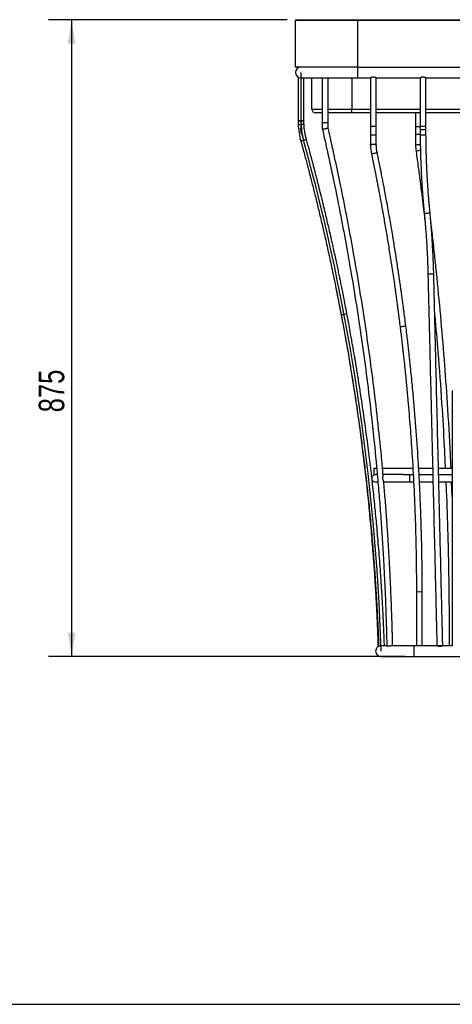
# Model space of a CAD drawing. Header units: millimetres. Extents: x 3 to 415, y 5 to 292.
# Tile 1 of 17: x 120 to 179, y 5 to 141. Entities that reach past the tile are written whole.
import ezdxf

# ---------------------------------------------------------------- set-up
doc = ezdxf.new("R2010")
doc.units = ezdxf.units.MM
doc.layers.add('FORMAT', color=179, linetype='Continuous')
doc.styles.add('SLDTEXTSTYLE0', font='TXT', dxfattribs={"width": 0.75})
doc.dimstyles.new('SLDDIMSTYLE0', dxfattribs={"dimtxt": 3.5, "dimasz": 3.302, "dimexe": 0, "dimexo": 0.0625, "dimgap": 0.875, "dimtad": 1, "dimlfac": 10, "dimrnd": 1e-09, "dimzin": 12, "dimdsep": 46, "dimtxsty": 'SLDTEXTSTYLE0', "dimsah": 1, "dimcen": 0.09, "dimadec": 0, "dimazin": 3, "dimtfac": 1, "dimtdec": 0, "dimtofl": 0, "dimtmove": 0, "dimatfit": 3, "dimfxl": 1, "dimfrac": 2, "dimtolj": 1, "dimtzin": 12, "dimarcsym": 0})

# ---------------------------------------------------------------- blocks, each defined once
blk = doc.blocks.new('_D_4')
at = {"layer": 'FORMAT'}
for p, q in [((156.75, 140.72), (124.01, 140.72)), ((127.19, 140.72), (127.19, 53.22)), ((172.9, 53.22), (124.01, 53.22))]:
    blk.add_line(p, q, dxfattribs=at)
for points in [[(127.19, 140.72), (126.68, 137.42), (127.7, 137.42)], [(127.19, 53.22), (127.7, 56.52), (126.68, 56.52)]]:
    blk.add_solid(points, dxfattribs=at)
at = {"layer": 'FORMAT', "insert": (122.68, 86.78), "char_height": 3.5, "attachment_point": 1, "rotation": 90, "style": 'SLDTEXTSTYLE0'}
blk.add_mtext('875', dxfattribs=at)

msp = doc.modelspace()

# ---------------------------------------------------------------- linework, layer by layer
at = {"color": 7, "linetype": 'Continuous', "lineweight": 25}
for p, q in [((158.0155, 140.719), (166.4155, 140.719)), ((166.4155, 140.719), (224.4155, 140.719)), ((166.4155, 140.719), (166.4155, 140.619)), ((157.9155, 134.219), (157.9155, 140.619)), ((166.4155, 140.619), (157.9155, 140.619)), ((166.4155, 140.619), (166.4155, 134.219)), ((224.4155, 140.619), (166.4155, 140.619)), ((166.4155, 134.219), (157.9155, 134.219)), ((166.4155, 134.219), (224.4155, 134.219)), ((158.2655, 132.8345), (158.2655, 126.8336)), ((158.6655, 132.719), (166.4155, 132.719)), ((159.0655, 126.8336), (159.0655, 132.719)), ((160.1655, 128.419), (160.1655, 132.719)), ((161.5903, 132.719), (161.5903, 126.5569)), ((162.3903, 126.5569), (162.3903, 132.719)), ((166.4155, 132.719), (168.2078, 132.719)), ((168.2029, 132.7216), (168.2029, 126.044)), ((169, 132.719), (175.0248, 132.719)), ((169.0029, 126.044), (169.0029, 132.7205)), ((175.0199, 132.7216), (175.0199, 126.044)), ((175.817, 132.719), (181.6728, 132.719)), ((175.8199, 126.044), (175.8199, 132.7205)), ((161.5903, 127.919), (160.6655, 127.919)), ((165.6655, 127.919), (162.3903, 127.919)), ((165.6655, 127.919), (165.6655, 128.419)), ((168.2029, 127.919), (165.6655, 127.919)), ((175.0199, 127.919), (169.0029, 127.919)), ((174.3998, 127.919), (174.3998, 126.044)), ((181.8253, 127.919), (175.8199, 127.919)), ((158.274, 126.4125), (158.2758, 126.383)), ((159.0829, 126.3017), (159.0734, 126.4449)), ((161.5903, 126.5568), (161.5903, 125.7254)), ((162.3903, 125.8196), (162.3903, 126.5569)), ((168.2029, 126.044), (168.2029, 124.9018)), ((169.0029, 124.9018), (169.0029, 126.044)), ((174.3998, 126.044), (174.3998, 124.9018)), ((175.0199, 126.044), (175.0199, 125.6683)), ((175.8199, 125.6683), (175.8199, 126.044)), ((168.2029, 124.9018), (168.2029, 123.5983)), ((169.0029, 123.5983), (169.0029, 124.9018)), ((174.3998, 124.9018), (174.3998, 123.4898)), ((175.0199, 125.6683), (175.0224, 124.8993)), ((175.8224, 124.9044), (175.8199, 125.6683)), ((158.5765, 124.3094), (158.6396, 124.0693)), ((158.6396, 124.0693), (158.925, 123.0264)), ((159.4109, 124.2819), (159.378, 124.4043)), ((163.4726, 103.8189), (164.3212, 99.4509)), ((179.4292, 89.7669), (179.4292, 54.717)), ((168.6655, 79.119), (168.6655, 78.219)), ((168.6655, 79.119), (169.042, 79.119)), ((169.8465, 79.119), (174.0094, 79.119)), ((174.8162, 79.119), (176.7314, 79.119)), ((177.5316, 79.119), (179.4292, 79.119)), ((168.6655, 78.219), (168.9256, 78.219)), ((168.8674, 77.219), (169.214, 77.219)), ((169.122, 78.219), (168.9256, 78.219)), ((172.705, 78.219), (169.9204, 78.219)), ((170.0142, 77.219), (173.6214, 77.219)), ((172.705, 78.219), (174.0589, 78.219)), ((173.6214, 77.219), (174.1155, 77.219)), ((174.8653, 78.219), (176.7531, 78.219)), ((174.9199, 77.219), (176.7774, 77.219)), ((177.5534, 78.219), (179.4292, 78.219)), ((177.5776, 77.219), (179.4292, 77.219)), ((179.4292, 75.1446), (179.3398, 77.219)), ((170.4331, 54.719), (169.6655, 54.719)), ((174.1655, 54.719), (170.937, 54.719)), ((174.9152, 54.719), (174.1655, 54.719)), ((177.3259, 54.719), (174.9152, 54.719)), ((178.1215, 54.719), (177.3259, 54.719)), ((179.4336, 54.719), (178.1215, 54.719)), ((169.6655, 53.219), (174.1655, 53.219)), ((174.1655, 53.219), (216.6655, 53.219))]:
    msp.add_line(p, q, dxfattribs=at)
at = {"color": 8, "linetype": 'Continuous', "lineweight": 25}
for p, q in [((166.4155, 134.219), (166.4155, 132.719)), ((165.6655, 132.719), (165.6655, 128.419)), ((160.1655, 128.419), (161.5903, 128.419)), ((162.3903, 128.419), (165.6655, 128.419)), ((165.6655, 128.419), (168.2029, 128.419)), ((169.0029, 128.419), (175.0199, 128.419)), ((175.8199, 128.419), (181.8094, 128.419)), ((159.0655, 126.8336), (158.2655, 126.8336)), ((159.0656, 126.7854), (158.2656, 126.7813)), ((169.0029, 126.044), (168.2029, 126.044)), ((174.3998, 126.044), (175.0199, 126.044)), ((175.8199, 126.044), (175.0199, 126.044)), ((173.6214, 77.219), (173.6214, 78.219)), ((174.1655, 54.719), (174.1655, 53.219))]:
    msp.add_line(p, q, dxfattribs=at)
at = {"color": 7, "linetype": 'Continuous'}
for p, q in [((158.6655, 133.469), (158.6655, 126.8336)), ((158.6655, 126.7066), (158.6655, 125.1515)), ((158.9912, 124.298), (158.5804, 125.7749))]:
    msp.add_line(p, q, dxfattribs=at)
at = {"color": 8, "linetype": 'Continuous', "lineweight": 25, "flags": 128}
for points in [[(159.0776, 126.3518), (159.0601, 126.3421), (159.0087, 126.3314), (158.9278, 126.3208), (158.8248, 126.3111), (158.7088, 126.3033), (158.59, 126.2981), (158.4791, 126.2958), (158.3858, 126.2967), (158.3185, 126.3007), (158.2832, 126.3075), (158.2786, 126.3118)], [(169.0029, 124.9018), (168.9851, 124.8884), (168.9334, 124.8761), (168.8523, 124.8661), (168.749, 124.8593), (168.6328, 124.8563), (168.5139, 124.8573), (168.4029, 124.8623), (168.3097, 124.8708), (168.2425, 124.882), (168.2074, 124.895), (168.2029, 124.9018)], [(175.8224, 124.9044), (175.8047, 124.8908), (175.7529, 124.8782), (175.6719, 124.8677), (175.5686, 124.8602), (175.4524, 124.8565), (175.3335, 124.8567), (175.2225, 124.861), (175.1293, 124.8689), (175.0621, 124.8797), (175.0269, 124.8925), (175.0224, 124.8993)], [(159.4109, 124.2814), (159.394, 124.2682), (159.3443, 124.2467), (159.2662, 124.2189), (159.1668, 124.1873), (159.0547, 124.1546), (158.9401, 124.1238), (158.833, 124.0976), (158.743, 124.0783), (158.678, 124.0677), (158.644, 124.0666), (158.6396, 124.0693)], [(169.0029, 123.5983), (168.9851, 123.585), (168.9334, 123.573), (168.8523, 123.5632), (168.749, 123.5565), (168.6328, 123.5535), (168.5139, 123.5545), (168.4029, 123.5594), (168.3097, 123.5677), (168.2425, 123.5788), (168.2074, 123.5916), (168.2029, 123.5983)], [(169.1196, 122.4604), (169.1022, 122.4438), (169.0515, 122.4215), (168.9721, 122.3956), (168.8709, 122.3683), (168.7571, 122.3421), (168.6406, 122.3192), (168.5319, 122.3018), (168.4406, 122.2913), (168.3749, 122.2887), (168.3405, 122.2942), (168.3362, 122.2991)], [(176.3769, 114.1874), (176.3592, 114.1741), (176.3076, 114.1586), (176.2268, 114.1422), (176.124, 114.1264), (176.0083, 114.1127), (175.89, 114.1022), (175.7795, 114.0958), (175.6868, 114.0942), (175.62, 114.0975), (175.585, 114.1053), (175.5806, 114.1105)], [(176.8857, 105.7992), (176.8678, 105.7886), (176.8159, 105.7781), (176.7347, 105.7686), (176.6314, 105.761), (176.5151, 105.756), (176.3963, 105.7539), (176.2854, 105.755), (176.1923, 105.7592), (176.1253, 105.7661), (176.0903, 105.7751), (176.0859, 105.78)], [(173.0574, 98.6322), (173.039, 98.621), (172.9871, 98.6065), (172.9061, 98.5899), (172.8033, 98.5728), (172.6877, 98.5567), (172.5698, 98.5429), (172.4599, 98.5327), (172.3678, 98.527), (172.3017, 98.5264), (172.2675, 98.5308), (172.2634, 98.5345)]]:
    msp.add_lwpolyline(points, dxfattribs=at)
at = {"color": 7, "linetype": 'Continuous', "lineweight": 25, "flags": 128}
msp.add_lwpolyline([(159.1061, 125.9521), (159.0872, 126.1884), (159.0728, 126.4601)], dxfattribs=at)
at = {"color": 7, "linetype": 'Continuous', "lineweight": 25}
for centre, radius, start, end in [((158.0155, 140.619), 0.1, 90, 180), ((158.6655, 133.469), 0.75, 90, 270), ((160.6655, 128.419), 0.5, 180, 270), ((168.6655, 126.8336), 10.4, 180, 180.288132), ((168.6655, 126.8336), 10.4, 180.288132, 180.84929), ((168.6655, 126.8336), 10.4, 180.936133, 184.621649), ((168.6655, 126.8336), 9.6, 180, 180.288132), ((168.8674, 77.719), 0.5, 90, 270), ((169.6655, 53.969), 0.75, 90, 270)]:
    msp.add_arc(centre, radius, start, end, dxfattribs=at)
at = {"color": 7, "linetype": 'Continuous'}
for centre, radius, start, end in [((168.6655, 126.8336), 10, 180, 195.414693), ((-130.1829, 44.4346), 300, 1.821239, 15.414693)]:
    msp.add_arc(centre, radius, start, end, dxfattribs=at)
at = {"color": 8, "linetype": 'Continuous', "lineweight": 25}
for centre, radius, start, end in [((174.805, 123.3917), 1.5636, 81.848113, 105.020273), ((175.4199, 129.5493), 3.9016, 264.115587, 275.884413), ((174.8085, 121.937), 1.6058, 81.561435, 104.745044), ((175.0737, 121.1115), 1.6243, 90.518082, 112.207895), ((163.9817, 103.4082), 3.2021, 273.534273, 287.885664), ((174.9063, 65.8676), 3.7338, 263.839552, 276.138934)]:
    msp.add_arc(centre, radius, start, end, dxfattribs=at)
at = {"color": 7, "linetype": 'Continuous', "lineweight": 25}
for points, knots in [([(169, 132.7205), (169.0009, 132.72), (169.0073, 132.7166), (168.9814, 132.7305), (168.9245, 132.7586), (168.8293, 132.7981), (168.705, 132.8312), (168.5708, 132.838), (168.4506, 132.8194), (168.3448, 132.786), (168.2586, 132.7481), (168.207, 132.7212), (168.2076, 132.7215), (168.2078, 132.7216)], [0, 0, 0, 0, 0.01626285, 0.11047205, 0.20588484, 0.31123041, 0.42477527, 0.5289447, 0.61941247, 0.71398262, 0.82245973, 0.93528749, 1, 1, 1, 1]), ([(175.817, 132.7205), (175.818, 132.72), (175.8244, 132.7166), (175.7984, 132.7305), (175.7416, 132.7586), (175.6463, 132.7981), (175.522, 132.8312), (175.3878, 132.838), (175.2676, 132.8194), (175.1618, 132.786), (175.0756, 132.7481), (175.024, 132.7212), (175.0246, 132.7215), (175.0248, 132.7216)], [0, 0, 0, 0, 0.01626285, 0.110472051, 0.205884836, 0.311230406, 0.424775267, 0.528944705, 0.619412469, 0.713982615, 0.822459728, 0.935287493, 1, 1, 1, 1]), ([(158.2656, 126.7813), (158.2665, 126.703), (158.2682, 126.5462), (158.2751, 126.3899), (158.2786, 126.3117)], [0, 0, 0, 0, 0.49978035, 1, 1, 1, 1]), ([(158.2786, 126.3117), (158.308, 125.9333), (158.3667, 125.176), (158.5486, 124.4383), (158.6396, 124.0693)], [0, 0, 0, 0, 0.49978255, 1, 1, 1, 1]), ([(159.0776, 126.3519), (159.0744, 126.4241), (159.068, 126.5683), (159.0664, 126.713), (159.0656, 126.7854)], [0, 0, 0, 0, 0.50027961, 1, 1, 1, 1]), ([(159.4109, 124.2819), (159.3269, 124.6225), (159.1589, 125.3034), (159.1047, 126.0025), (159.0776, 126.3519)], [0, 0, 0, 0, 0.50020965, 1, 1, 1, 1]), ([(162.3903, 126.5569), (162.3903, 126.5561), (162.3896, 126.5553), (162.3871, 126.5537), (162.3851, 126.553), (162.3775, 126.5506), (162.3699, 126.5491), (162.3498, 126.5462), (162.3375, 126.5448), (162.3086, 126.5422), (162.2917, 126.5409), (162.2548, 126.5387), (162.2347, 126.5377), (162.191, 126.5359), (162.1676, 126.5352), (162.1195, 126.534), (162.0944, 126.5335), (162.0426, 126.5329), (162.0166, 126.5327), (161.9644, 126.5327), (161.9379, 126.5329), (161.8865, 126.5335), (161.8616, 126.534), (161.8132, 126.5352), (161.7897, 126.5359), (161.7463, 126.5377), (161.7261, 126.5387), (161.6888, 126.5409), (161.6722, 126.5422), (161.6433, 126.5448), (161.6308, 126.5462), (161.6107, 126.5491), (161.6031, 126.5506), (161.5955, 126.5529), (161.5935, 126.5537), (161.5909, 126.5553), (161.5903, 126.5561), (161.5903, 126.5569)], [0, 0, 0, 0, 0.03125, 0.03125, 0.0625, 0.0625, 0.125, 0.125, 0.1875, 0.1875, 0.25, 0.25, 0.3125, 0.3125, 0.375, 0.375, 0.4375, 0.4375, 0.5, 0.5, 0.5625, 0.5625, 0.625, 0.625, 0.6875, 0.6875, 0.75, 0.75, 0.8125, 0.8125, 0.875, 0.875, 0.9375, 0.9375, 0.96875, 0.96875, 1, 1, 1, 1]), ([(162.3849, 125.8196), (162.3863, 125.8177), (162.3913, 125.811), (162.3531, 125.7944), (162.275, 125.7726), (162.162, 125.7507), (162.0619, 125.7363), (162.0041, 125.7295), (161.9912, 125.728), (161.9903, 125.7279)], [0, 0, 0, 0, 0.08175455, 0.29429664, 0.50714272, 0.72236947, 0.93756711, 0.99572955, 1, 1, 1, 1]), ([(169.9423, 78.1118), (169.8867, 78.7628), (169.6858, 81.1157), (169.2625, 85.1619), (168.6826, 90.1715), (168.0376, 95.0926), (167.3372, 99.9251), (166.5701, 104.7444), (165.7703, 109.3573), (164.9469, 113.7644), (164.2652, 117.1826), (163.7202, 119.7955), (163.4325, 121.1394), (163.2424, 122.014), (163.144, 122.4641), (163.0288, 122.9874), (162.8933, 123.5982), (162.7371, 124.2962), (162.5674, 125.0473), (162.4487, 125.5654), (162.3899, 125.8219)], [0, 0, 0, 0, 0.04043928, 0.14616226, 0.2518853, 0.35280295, 0.4537207, 0.55463851, 0.65555639, 0.74436443, 0.83317252, 0.87224779, 0.91039092, 0.91869281, 0.92794887, 0.93906771, 0.95205001, 0.96689606, 0.9836055, 1, 1, 1, 1]), ([(159.4109, 124.2819), (159.36, 124.4759), (159.2771, 124.7918), (159.2233, 125.1138), (159.2026, 125.2381)], [0, 0, 0, 0, 0.61400716, 1, 1, 1, 1]), ([(161.5868, 125.7451), (161.663, 125.4127), (161.8063, 124.7868), (162.005, 123.9054), (162.1757, 123.1403), (162.319, 122.4914), (162.4383, 121.9466), (162.5428, 121.4663), (162.7009, 120.7353), (162.9181, 119.7181), (163.4269, 117.2908), (164.1088, 113.8902), (164.9274, 109.5164), (165.7104, 105.0309), (166.4772, 100.2638), (167.2145, 95.2137), (167.8942, 90.0339), (168.51, 84.725), (168.9212, 80.6254), (169.1712, 77.8605), (169.2943, 76.4343), (169.4116, 75.0074), (169.5232, 73.5777), (169.6311, 72.12), (169.7196, 70.8515), (169.7889, 69.8072), (169.8378, 69.0437), (169.8821, 68.3282), (169.9259, 67.5991), (169.9712, 66.8163), (170.0374, 65.6235), (170.1178, 64.0634), (170.2059, 62.1499), (170.2823, 60.2704), (170.331, 58.8921), (170.3598, 57.9943), (170.3741, 57.5321), (170.39, 56.9944), (170.4075, 56.3666), (170.426, 55.6486), (170.4398, 55.0862), (170.4466, 54.7631), (170.4478, 54.7094)], [0, 0, 0, 0, 0.01433355, 0.02698613, 0.03796295, 0.04726719, 0.05490084, 0.06138652, 0.06791307, 0.08630733, 0.10505703, 0.17202083, 0.23181003, 0.29159926, 0.36277668, 0.43395415, 0.50513168, 0.58122678, 0.6573219, 0.67725181, 0.69718177, 0.71711169, 0.73704162, 0.75706711, 0.77814772, 0.79013423, 0.80076739, 0.81008727, 0.82006764, 0.83126274, 0.84282128, 0.86994234, 0.89648103, 0.92278851, 0.94846825, 0.95405705, 0.96028867, 0.96777375, 0.97651306, 0.98650756, 0.99775835, 1, 1, 1, 1]), ([(161.5928, 125.731), (161.5951, 125.7266), (161.6001, 125.7172), (161.6611, 125.7102), (161.7576, 125.7096), (161.8726, 125.7161), (161.9536, 125.7238), (161.9894, 125.7278), (161.9903, 125.7279)], [0, 0, 0, 0, 0.184684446, 0.397643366, 0.611305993, 0.827483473, 0.995721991, 1, 1, 1, 1]), ([(175.0224, 124.8993), (175.0244, 124.6566), (175.0281, 124.2059), (175.0377, 123.5818), (175.0481, 123.0616), (175.0582, 122.6371), (175.068, 122.2738), (175.0781, 121.9353), (175.096, 121.3888), (175.1248, 120.6329), (175.1671, 119.7182), (175.2135, 118.8552), (175.2611, 118.0688), (175.3023, 117.4557), (175.3362, 116.9808), (175.3653, 116.589), (175.4032, 116.1034), (175.4512, 115.5229), (175.5103, 114.848), (175.5562, 114.3667), (175.5806, 114.1104)], [0, 0, 0, 0, 0.06742794, 0.12522404, 0.17339435, 0.21194307, 0.24315686, 0.27432366, 0.3059877, 0.39501032, 0.48437541, 0.56020012, 0.63489437, 0.70303134, 0.73075197, 0.76700395, 0.81205096, 0.86589602, 0.92858782, 1, 1, 1, 1]), ([(176.3769, 114.1878), (176.3539, 114.4283), (176.3113, 114.8748), (176.2568, 115.4933), (176.2136, 116.0087), (176.1801, 116.4296), (176.1525, 116.7898), (176.1278, 117.1256), (176.0894, 117.6678), (176.0404, 118.418), (175.9885, 119.3263), (175.9458, 120.1835), (175.9123, 120.9651), (175.8902, 121.5748), (175.875, 122.0471), (175.8637, 122.4368), (175.8514, 122.92), (175.8393, 123.4975), (175.8285, 124.1695), (175.8245, 124.649), (175.8224, 124.9044)], [0, 0, 0, 0, 0.06747646, 0.12522373, 0.17339363, 0.21194185, 0.24315541, 0.27432213, 0.3059861, 0.39500847, 0.48437328, 0.56019776, 0.63489156, 0.70302782, 0.73074899, 0.76700158, 0.81204905, 0.86589456, 0.92854272, 1, 1, 1, 1]), ([(158.6396, 124.0693), (158.7293, 123.7427), (158.9013, 123.1167), (159.1443, 122.2172), (159.3632, 121.3985), (159.5582, 120.6607), (159.7302, 120.0037), (159.8797, 119.4277), (160.0408, 118.8022), (160.2216, 118.0936), (160.43, 117.2672), (160.6464, 116.3985), (160.8701, 115.4886), (161.1, 114.5403), (161.3296, 113.5791), (161.5523, 112.6334), (161.7764, 111.6678), (162.0059, 110.6638), (162.251, 109.5735), (162.502, 108.4365), (162.7538, 107.2737), (162.9791, 106.2132), (163.1773, 105.2639), (163.3447, 104.4507), (163.4806, 103.7815), (163.5967, 103.2034), (163.7076, 102.6468), (163.8438, 101.9554), (164.0045, 101.129), (164.1181, 100.5328), (164.1791, 100.2122)], [0, 0, 0, 0, 0.04150593, 0.07956034, 0.11416923, 0.14533771, 0.17307004, 0.19736979, 0.21823989, 0.25219768, 0.28695684, 0.32263976, 0.36185794, 0.40172327, 0.4421417, 0.48288472, 0.52070328, 0.56352699, 0.60898228, 0.6575328, 0.70608446, 0.75463613, 0.79024062, 0.82480292, 0.8562577, 0.87381988, 0.89697387, 0.92572067, 0.96006188, 1, 1, 1, 1]), ([(164.9651, 100.3611), (164.8915, 100.7476), (164.7513, 101.4829), (164.5468, 102.5281), (164.3616, 103.4597), (164.1964, 104.2778), (164.0521, 104.9826), (163.9063, 105.6871), (163.7496, 106.4353), (163.5719, 107.2722), (163.3826, 108.1508), (163.1818, 109.0696), (162.9695, 110.0256), (162.7515, 110.9928), (162.5341, 111.942), (162.3094, 112.9091), (162.0725, 113.914), (161.8113, 115.0041), (161.5347, 116.139), (161.2477, 117.2964), (160.9999, 118.2792), (160.7937, 119.0865), (160.6338, 119.707), (160.4797, 120.2999), (160.3497, 120.796), (160.2332, 121.2377), (160.1186, 121.6696), (159.9789, 122.1931), (159.8134, 122.8082), (159.6217, 123.5148), (159.484, 124.016), (159.4109, 124.2819)], [0, 0, 0, 0, 0.04802384, 0.09135711, 0.13000265, 0.16396236, 0.19323742, 0.21782848, 0.25178455, 0.28656702, 0.32227507, 0.36151887, 0.40140672, 0.44185164, 0.48258801, 0.52032431, 0.56310474, 0.60868348, 0.65724011, 0.7057968, 0.75435351, 0.78105963, 0.80760032, 0.8326342, 0.85592312, 0.87025549, 0.88845584, 0.91052676, 0.93647155, 0.9662943, 1, 1, 1, 1]), ([(168.2029, 123.5983), (168.2085, 123.3802), (168.2196, 122.9438), (168.2973, 122.514), (168.3362, 122.2991)], [0, 0, 0, 0, 0.49977128, 1, 1, 1, 1]), ([(169.1196, 122.4613), (169.0855, 122.6494), (169.0175, 123.0255), (169.0078, 123.4074), (169.0029, 123.5983)], [0, 0, 0, 0, 0.50021227, 1, 1, 1, 1]), ([(174.3998, 123.4898), (174.4023, 123.3436), (174.4073, 123.0511), (174.4423, 122.7605), (174.4598, 122.6152)], [0, 0, 0, 0, 0.49984085, 1, 1, 1, 1]), ([(168.3362, 122.2991), (168.4034, 121.9732), (168.5323, 121.3485), (168.7136, 120.4511), (168.8763, 119.6344), (169.0208, 118.8985), (169.1479, 118.2433), (169.258, 117.669), (169.3763, 117.0453), (169.5088, 116.3387), (169.6609, 115.5147), (169.8183, 114.6486), (169.9802, 113.7415), (170.1458, 112.7964), (170.3103, 111.8386), (170.469, 110.8964), (170.6279, 109.9345), (170.7896, 108.9346), (170.9613, 107.8488), (171.1358, 106.7167), (171.3096, 105.5591), (171.4638, 104.5037), (171.5985, 103.559), (171.7115, 102.7499), (171.8026, 102.0842), (171.8802, 101.5091), (171.954, 100.9554), (172.0441, 100.2677), (172.1498, 99.446), (172.2237, 98.8532), (172.2634, 98.5344)], [0, 0, 0, 0, 0.04149828, 0.07954697, 0.11415129, 0.14531564, 0.17304372, 0.19733861, 0.21820286, 0.25216171, 0.2869241, 0.32261029, 0.36183171, 0.40170004, 0.44212167, 0.48286566, 0.52068023, 0.56350238, 0.60896564, 0.65751779, 0.70607098, 0.75462419, 0.79022983, 0.82479205, 0.85624741, 0.87381318, 0.89697028, 0.92571948, 0.96006206, 1, 1, 1, 1]), ([(173.0574, 98.6326), (173.0094, 99.0169), (172.9181, 99.7479), (172.7833, 100.7875), (172.6602, 101.7141), (172.5496, 102.528), (172.4524, 103.2293), (172.3537, 103.9304), (172.2471, 104.675), (172.1255, 105.5079), (171.9952, 106.3824), (171.8561, 107.2972), (171.7082, 108.2491), (171.5553, 109.2123), (171.402, 110.1578), (171.2426, 111.1213), (171.0736, 112.1225), (170.8862, 113.2087), (170.6867, 114.3399), (170.4784, 115.4937), (170.2846, 116.544), (170.108, 117.4826), (169.9546, 118.2853), (169.8317, 118.9194), (169.7328, 119.4242), (169.6479, 119.855), (169.5441, 120.3772), (169.4208, 120.9908), (169.2776, 121.6958), (169.1744, 122.1959), (169.1196, 122.4613)], [0, 0, 0, 0, 0.048023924, 0.091358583, 0.130006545, 0.163969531, 0.193248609, 0.217844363, 0.251801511, 0.286583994, 0.322291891, 0.361535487, 0.401423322, 0.441867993, 0.482606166, 0.520348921, 0.563133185, 0.608704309, 0.657261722, 0.705819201, 0.7543767, 0.789985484, 0.824517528, 0.855953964, 0.870278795, 0.888473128, 0.910539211, 0.936479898, 0.966298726, 1, 1, 1, 1]), ([(174.4598, 122.6152), (174.5111, 122.2416), (174.6103, 121.5187), (174.7512, 120.4702), (174.8803, 119.4943), (174.998, 118.591), (175.1047, 117.7604), (175.2057, 116.9643), (175.2998, 116.2121), (175.3864, 115.5116), (175.4631, 114.8833), (175.5577, 114.1026), (175.6257, 113.5225), (175.6708, 113.1369)], [0, 0, 0, 0, 0.11847718, 0.22923874, 0.33228979, 0.42763485, 0.51527792, 0.59522254, 0.67956386, 0.75322038, 0.8167557, 0.87821457, 1, 1, 1, 1]), ([(175.5806, 114.1104), (175.6012, 113.8952), (175.6389, 113.5011), (175.6867, 112.9639), (175.7232, 112.534), (175.7519, 112.1826), (175.7764, 111.8717), (175.8296, 111.174), (175.892, 110.2607), (175.9556, 109.1576), (175.9905, 108.4545), (176.0135, 107.9378), (176.0298, 107.5478), (176.0484, 107.0529), (176.0685, 106.452), (176.0798, 106.0158), (176.0859, 105.78)], [0, 0, 0, 0, 0.07776453, 0.14234957, 0.19387485, 0.23288597, 0.26910371, 0.30599816, 0.48439252, 0.59812432, 0.70307036, 0.73733206, 0.78398795, 0.84328724, 0.91526117, 1, 1, 1, 1]), ([(176.8857, 105.7993), (176.8801, 106.0169), (176.8698, 106.4157), (176.8521, 106.9587), (176.8363, 107.3934), (176.8222, 107.7485), (176.8088, 108.0624), (176.777, 108.7666), (176.7282, 109.6873), (176.6576, 110.7975), (176.6069, 111.5043), (176.567, 112.0235), (176.5358, 112.4152), (176.4942, 112.9122), (176.4411, 113.515), (176.3994, 113.9518), (176.3769, 114.1878)], [0, 0, 0, 0, 0.07765402, 0.14228508, 0.19382623, 0.23284031, 0.26905934, 0.30595299, 0.4843445, 0.59807681, 0.70301282, 0.73728576, 0.78396043, 0.84330082, 0.91534142, 1, 1, 1, 1]), ([(179.2579, 79.119), (179.2321, 79.7363), (179.1076, 82.7174), (178.8023, 87.6961), (178.3538, 94.0538), (177.8498, 100.0444), (177.3815, 104.9083), (176.9864, 108.65), (176.7214, 111.049), (176.5427, 112.571), (176.4666, 113.2192)], [0, 0, 0, 0, 0.05407225, 0.26110548, 0.43677095, 0.6124365, 0.78810204, 0.86539571, 0.94267642, 1, 1, 1, 1]), ([(176.0859, 105.78), (176.0957, 105.3756), (176.1143, 104.6052), (176.1409, 103.5072), (176.1647, 102.5251), (176.1844, 101.7095), (176.2005, 101.0456), (176.2133, 100.5186), (176.2246, 100.0492), (176.2443, 99.2387), (176.2731, 98.048), (176.3448, 95.085), (176.4455, 90.9284), (176.5747, 85.5917), (176.7102, 79.9914), (176.8572, 73.9219), (176.9743, 69.083), (177.0503, 65.9443), (177.0846, 64.5287), (177.1175, 63.1697), (177.1425, 62.1365), (177.1609, 61.3748), (177.1744, 60.8177), (177.1903, 60.1625), (177.2085, 59.4087), (177.229, 58.5621), (177.2517, 57.6239), (177.2766, 56.5954), (177.3004, 55.6157), (177.3158, 54.9788), (177.3221, 54.7165)], [0, 0, 0, 0, 0.02381033, 0.04536616, 0.06463848, 0.0816243, 0.09337069, 0.10370941, 0.11264291, 0.12099162, 0.15140204, 0.18269916, 0.29529359, 0.39582439, 0.49635519, 0.62430329, 0.7522514, 0.78040009, 0.80851863, 0.83532889, 0.86015413, 0.86914553, 0.88003025, 0.89284488, 0.90758939, 0.92426372, 0.94251866, 0.96263497, 0.98461257, 1, 1, 1, 1]), ([(178.1223, 54.719), (178.1158, 54.9867), (178.1005, 55.6215), (178.0771, 56.5847), (178.0533, 57.5697), (178.0335, 58.3876), (178.0174, 59.0534), (178.0046, 59.5819), (177.9932, 60.0525), (177.9735, 60.8653), (177.9446, 62.0592), (177.8727, 65.0294), (177.7719, 69.1941), (177.6425, 74.5369), (177.5069, 80.1396), (177.36, 86.2066), (177.243, 91.0389), (177.1672, 94.1717), (177.133, 95.5842), (177.1002, 96.94), (177.0752, 97.9705), (177.0568, 98.7304), (177.0434, 99.2862), (177.0275, 99.9397), (177.0093, 100.6915), (176.9889, 101.5357), (176.9662, 102.4709), (176.9414, 103.4959), (176.9143, 104.6159), (176.8955, 105.3942), (176.8857, 105.7993)], [0, 0, 0, 0, 0.01569862, 0.037236, 0.05649361, 0.07347134, 0.08521154, 0.09554418, 0.10447189, 0.11281801, 0.14321909, 0.17450641, 0.28706313, 0.38756027, 0.4880574, 0.61596265, 0.74386791, 0.77200717, 0.80011582, 0.82691459, 0.8517293, 0.86072117, 0.87160616, 0.88441988, 0.89916236, 0.91583358, 0.93408449, 0.95418979, 0.97615172, 1, 1, 1, 1]), ([(164.1791, 100.2122), (164.2829, 99.66), (164.4829, 98.5955), (164.7615, 97.0564), (165.0122, 95.6357), (165.2358, 94.3337), (165.4341, 93.1508), (165.6084, 92.0873), (165.7599, 91.1434), (165.9342, 90.0362), (166.1374, 88.7128), (166.3738, 87.1183), (166.5886, 85.6143), (166.7826, 84.208), (166.956, 82.9095), (167.1258, 81.5959), (167.2914, 80.2686), (167.4511, 78.9409), (167.6009, 77.6479), (167.7482, 76.3278), (167.8931, 74.9748), (168.0429, 73.5123), (168.1911, 71.9907), (168.3369, 70.4068), (168.4757, 68.8066), (168.6059, 67.2056), (168.712, 65.809), (168.7973, 64.617), (168.8641, 63.639), (168.9259, 62.6878), (168.9821, 61.7806), (169.0275, 61.0082), (169.067, 60.3091), (169.1044, 59.6224), (169.1469, 58.8038), (169.1934, 57.8531), (169.2425, 56.7704), (169.2882, 55.6846), (169.3146, 54.9595), (169.3262, 54.6395)], [0, 0, 0, 0, 0.03674253, 0.07083525, 0.10227751, 0.13106855, 0.15720758, 0.18069377, 0.20152628, 0.21970431, 0.25396104, 0.28904811, 0.32506859, 0.35326102, 0.38182978, 0.41068361, 0.43982124, 0.46924134, 0.49807388, 0.52487928, 0.55603593, 0.58698261, 0.6209435, 0.65592365, 0.6909039, 0.72588403, 0.76086427, 0.78241202, 0.80395963, 0.82490302, 0.84468279, 0.86334478, 0.87544804, 0.89042489, 0.90827579, 0.92900136, 0.95260243, 0.97908006, 1, 1, 1, 1]), ([(168.3826, 77.841), (168.3625, 78.0184), (168.2885, 78.671), (168.1548, 79.7946), (167.9751, 81.2577), (167.7805, 82.7779), (167.57, 84.3584), (167.349, 85.9531), (167.1197, 87.5466), (166.9125, 88.935), (166.7308, 90.1187), (166.5786, 91.0891), (166.4276, 92.0324), (166.2809, 92.9315), (166.1539, 93.6961), (166.0375, 94.3873), (165.9218, 95.0659), (165.782, 95.8745), (165.6169, 96.8129), (165.4254, 97.881), (165.2066, 99.0783), (165.0483, 99.9191), (164.9651, 100.3611)], [0, 0, 0, 0, 0.02350372, 0.08644646, 0.14895645, 0.2175481, 0.28820339, 0.35885793, 0.42951257, 0.50016486, 0.54368531, 0.58720466, 0.6295158, 0.66947762, 0.70717569, 0.73158418, 0.76180243, 0.79782932, 0.83966368, 0.8873043, 0.94075006, 1, 1, 1, 1]), ([(164.3848, 99.1107), (164.6553, 97.6194), (165.2058, 94.584), (166.0132, 89.5658), (166.806, 84.0577), (167.5389, 78.1095), (168.0025, 73.6101), (168.2768, 70.5698), (168.41, 69.0012), (168.532, 67.4685), (168.6413, 66.0015), (168.7195, 64.8795), (168.7752, 64.0434), (168.8146, 63.4326), (168.8586, 62.7285), (168.9064, 61.9306), (168.9573, 61.0387), (169.0141, 59.985), (169.0757, 58.7572), (169.14, 57.3428), (169.1978, 55.9392), (169.2297, 55.0068), (169.244, 54.5899)], [0, 0, 0, 0, 0.10145098, 0.20649437, 0.34018492, 0.47387515, 0.6075658, 0.64286037, 0.67815508, 0.71291462, 0.74575171, 0.776594, 0.7881822, 0.8018219, 0.81755572, 0.83538508, 0.85531165, 0.87733742, 0.90599441, 0.9375748, 0.97208372, 1, 1, 1, 1]), ([(177.0255, 100.0236), (177.1743, 98.3694), (177.5343, 94.3675), (177.9567, 88.3583), (178.2825, 83.0435), (178.4148, 80.0803), (178.4577, 79.119)], [0, 0, 0, 0, 0.23801058, 0.57577983, 0.86237252, 1, 1, 1, 1]), ([(172.2634, 98.5344), (172.2991, 98.2442), (172.3669, 97.6921), (172.4606, 96.9062), (172.5425, 96.2052), (172.6131, 95.5892), (172.6728, 95.0584), (172.7233, 94.6028), (172.7937, 93.9599), (172.8866, 93.0905), (173.102, 91.0018), (173.3783, 88.0696), (173.6841, 84.3017), (173.9563, 80.3448), (174.1915, 76.0534), (174.3299, 72.5172), (174.4007, 70.078), (174.4325, 68.7768), (174.4525, 67.7858), (174.4651, 67.0591), (174.4736, 66.5193), (174.4826, 65.8664), (174.4913, 65.0999), (174.4988, 64.2196), (174.5044, 63.2255), (174.5052, 62.5247), (174.5056, 62.1553)], [0, 0, 0, 0, 0.02407934, 0.04580474, 0.06517556, 0.08219123, 0.09685129, 0.10915534, 0.11993461, 0.15009341, 0.18113085, 0.29278417, 0.39247484, 0.49216757, 0.61904759, 0.74592361, 0.78314106, 0.81966082, 0.8529187, 0.86462176, 0.87940201, 0.89729307, 0.91829477, 0.94240936, 0.96964165, 1, 1, 1, 1]), ([(175.3056, 62.1553), (175.3053, 62.4491), (175.3048, 63.008), (175.3013, 63.8033), (175.2965, 64.5125), (175.2908, 65.1356), (175.2849, 65.6725), (175.279, 66.1332), (175.2699, 66.7828), (175.2553, 67.6606), (175.2123, 69.7685), (175.1259, 72.7235), (174.9659, 76.5131), (174.7492, 80.4851), (174.4545, 84.7835), (174.1568, 88.317), (173.927, 90.7504), (173.7986, 92.0477), (173.6965, 93.035), (173.6197, 93.7585), (173.5619, 94.2955), (173.4905, 94.9451), (173.405, 95.7075), (173.3042, 96.5826), (173.1877, 97.5703), (173.1023, 98.2659), (173.0574, 98.6326)], [0, 0, 0, 0, 0.024077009, 0.045807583, 0.065187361, 0.08221363, 0.09688492, 0.109200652, 0.119981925, 0.15013744, 0.181172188, 0.29282449, 0.392514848, 0.492207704, 0.619091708, 0.74597243, 0.783191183, 0.819717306, 0.852984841, 0.864676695, 0.87944582, 0.897329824, 0.918328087, 0.942439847, 0.969664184, 1, 1, 1, 1]), ([(170.1237, 54.719), (170.1105, 55.0801), (170.0799, 55.9158), (170.0249, 57.1931), (169.9626, 58.5181), (169.8995, 59.7447), (169.8373, 60.8672), (169.7772, 61.8867), (169.7201, 62.8046), (169.6664, 63.6279), (169.5958, 64.6697), (169.5024, 65.9737), (169.3784, 67.5853), (169.2533, 69.1035), (169.1294, 70.5214), (169.0094, 71.8292), (168.8823, 73.151), (168.7482, 74.4853), (168.6077, 75.8188), (168.4988, 76.8219), (168.4355, 77.3759), (168.4225, 77.4903)], [0, 0, 0, 0, 0.04746431, 0.10983693, 0.16790721, 0.22167743, 0.27114946, 0.31555576, 0.35581857, 0.39193875, 0.42391699, 0.4929532, 0.56364912, 0.63622448, 0.69303033, 0.75059598, 0.80873712, 0.86745453, 0.92674902, 0.98487017, 1, 1, 1, 1]), ([(170.0215, 77.2803), (170.0195, 77.2911), (170.015, 77.3156), (169.9811, 77.3854), (169.9406, 77.4865), (169.9052, 77.6209), (169.8946, 77.7863), (169.9125, 77.8924), (169.9218, 77.9482)], [0, 0, 0, 0, 0.10694719, 0.24341757, 0.39326521, 0.57180119, 0.77458882, 1, 1, 1, 1]), ([(169.9218, 77.9482), (169.9304, 77.9847), (169.9464, 78.0528), (169.9483, 78.0934), (169.9492, 78.1123)], [0, 0, 0, 0, 0.53514043, 1, 1, 1, 1]), ([(171.2477, 54.719), (171.2465, 54.7784), (171.2395, 55.1102), (171.2254, 55.6834), (171.2067, 56.408), (171.189, 57.0404), (171.173, 57.5806), (171.1586, 58.0456), (171.145, 58.4677), (171.1212, 59.1817), (171.0843, 60.21), (171.017, 61.909), (170.9232, 63.9946), (170.8258, 65.8673), (170.753, 67.1554), (170.7143, 67.8172), (170.6772, 68.4322), (170.6396, 69.0381), (170.5986, 69.6829), (170.5524, 70.3863), (170.4895, 71.3136), (170.4112, 72.4216), (170.3157, 73.6998), (170.1917, 75.3142), (170.0844, 76.5065), (170.0148, 77.2797)], [0, 0, 0, 0, 0.007891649, 0.044048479, 0.076119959, 0.104109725, 0.128020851, 0.147857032, 0.165859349, 0.1840728, 0.242688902, 0.302438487, 0.409770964, 0.519796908, 0.551353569, 0.581033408, 0.607796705, 0.633142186, 0.661625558, 0.693559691, 0.72671908, 0.785024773, 0.841016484, 0.896906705, 1, 1, 1, 1]), ([(178.5459, 77.219), (178.5652, 76.812), (178.6794, 74.4036), (178.7795, 71.1104), (178.8757, 67.3425), (178.9271, 64.6875), (178.9564, 62.6067), (178.9719, 61.0964), (178.9798, 60.1601), (178.986, 59.1813), (178.9907, 58.1186), (178.993, 56.9315), (178.9927, 55.7825), (178.9897, 55.0293), (178.9885, 54.7174)], [0, 0, 0, 0, 0.05434571, 0.32158659, 0.43917383, 0.5567605, 0.6755015, 0.71649492, 0.75803641, 0.80026779, 0.84691748, 0.89964155, 0.95844448, 1, 1, 1, 1]), ([(174.5056, 62.1553), (174.5056, 60.8339), (174.5056, 58.3556), (174.5056, 55.8763), (174.5056, 54.719)], [0, 0, 0, 0, 0.53322185, 1, 1, 1, 1]), ([(175.3056, 54.719), (175.3056, 55.7909), (175.3056, 58.2703), (175.3056, 60.7485), (175.3056, 62.1553)], [0, 0, 0, 0, 0.43236317, 1, 1, 1, 1]), ([(170.4479, 54.7094), (170.4524, 54.7049), (170.4614, 54.6957), (170.5302, 54.6887), (170.6304, 54.6945), (170.7537, 54.7074), (170.8662, 54.72), (170.9292, 54.7174), (170.9494, 54.7165)], [0, 0, 0, 0, 0.18464463, 0.36941879, 0.55027557, 0.72958954, 0.91353221, 1, 1, 1, 1]), ([(178.1223, 54.7189), (178.1183, 54.7163), (178.1104, 54.711), (178.0506, 54.6792), (177.9595, 54.6395), (177.8376, 54.6043), (177.7044, 54.595), (177.5831, 54.6119), (177.4752, 54.6447), (177.3851, 54.6841), (177.3282, 54.7144), (177.327, 54.716), (177.3265, 54.7166)], [0, 0, 0, 0, 0.09848816, 0.19673814, 0.30120648, 0.41380657, 0.51811424, 0.60886379, 0.70327715, 0.81204646, 0.926285, 1, 1, 1, 1])]:
    msp.add_open_spline(points, degree=3, knots=knots, dxfattribs=at)
at = {"layer": 'FORMAT'}
msp.add_line((2.9641, 5.4475), (415.2814, 5.4475), dxfattribs=at)

# ---------------------------------------------------------------- dimensions: what is measured, and where the dimension line sits
dim = msp.add_linear_dim(base=(127.1884, 53.219), p1=(158.0155, 140.719), p2=(174.1655, 53.219), angle=90, dimstyle='SLDDIMSTYLE0', dxfattribs=at)
dim.commit()
dim.dimension.update_dxf_attribs({"geometry": '_D_4', "text_midpoint": (127.1884, 90.6593), "dimtype": 160})

doc.saveas('drawing.dxf')
